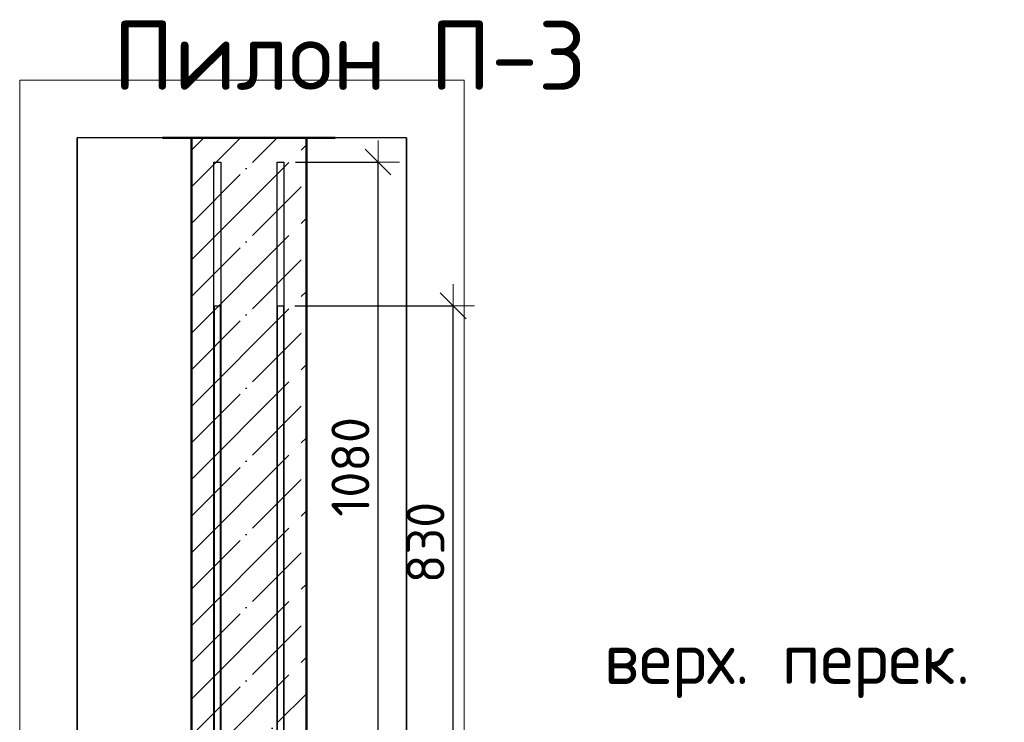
# Model space of a CAD drawing. Header units: millimetres. Extents: x -26477 to 45326, y 46540 to 77465.
# Tile 6 of 50: x -25370 to -23658, y 71924 to 73146. Entities that reach past the tile are written whole.
import ezdxf

# ---------------------------------------------------------------- set-up
doc = ezdxf.new("R2010")
doc.units = ezdxf.units.MM
doc.header["$PDMODE"] = 65
doc.linetypes.add('______11', pattern=[150, 120, -15, 0, -15])
doc.linetypes.add('______5', pattern=[330, 240, -30, 30, -30])
for name, color, linetype, lineweight in [('Standard', 7, 'Continuous', 25), ('Арм.стержн. вертикальными 1', 22, 'Continuous', 35), ('Высотная отметки_ общее', 7, 'Continuous', 13), ('Размерная линия_ общее', 7, 'Continuous', 13)]:
    doc.layers.add(name, color=color, linetype=linetype, lineweight=lineweight)
doc.layers.add('Арм.стержн. вертикальными 2', color=7, linetype='Continuous', lineweight=35, true_color=0x006e00)
doc.styles.add('ISOCPEUR', font='ISOCPEUR')
doc.dimstyles.new('DIMSTYLE_5', dxfattribs={"dimtxt": 66, "dimasz": 75, "dimexe": 0, "dimexo": 0, "dimgap": 33, "dimtad": 2, "dimdec": 0, "dimrnd": 5, "dimzin": 12, "dimdsep": 46, "dimtxsty": 'ISOCPEUR', "dimblk1": 'ALL_ML_STRICH', "dimblk2": 'ALL_ML_STRICH', "dimsah": 1, "dimcen": 0, "dimclrd": 7, "dimclre": 256, "dimclrt": 7, "dimadec": 0, "dimazin": 0, "dimtfac": 1, "dimtdec": 0, "dimtix": 1, "dimtmove": 2, "dimatfit": 3, "dimfxl": 0, "dimtzin": 0, "dimlwd": 0, "dimlwe": -3, "dimarcsym": 0})

# ---------------------------------------------------------------- blocks, each defined once
blk = doc.blocks.new('ALL_ML_STRICH')
at = {"color": 0, "linetype": 'ByBlock', "lineweight": -2}
for p, q in [((0, -0.5), (0, 0.5)), ((-0.3, -0.3), (0.3, 0.3)), ((-1, 0), (0.5, 0))]:
    blk.add_line(p, q, dxfattribs=at)
blk = doc.blocks.new('*D69')
at = {"layer": 'DEFPOINTS', "color": 7, "linetype": 'Continuous', "lineweight": 13, "transparency": 33554687}
for p in [(-24911.6, 72648.6), (-24871.6, 71818.6), (-24616.4, 71818.6)]:
    blk.add_point(p, dxfattribs=at)
at = {"layer": 'Размерная линия_ общее', "color": 253, "linetype": 'Continuous', "lineweight": -2, "true_color": 0xa0a0a0, "transparency": 33554687}
for p, q in [((-24891.6, 72648.6), (-24616.4, 72648.6)), ((-24851.6, 71818.6), (-24616.4, 71818.6))]:
    blk.add_line(p, q, dxfattribs=at)
at = {"layer": 'Размерная линия_ общее', "color": 7, "linetype": 'Continuous', "lineweight": -2, "transparency": 33554687}
blk.add_line((-24616.4, 71818.6), (-24616.4, 72648.6), dxfattribs=at)
at = {"layer": 'Размерная линия_ общее', "color": 7, "linetype": 'Continuous', "lineweight": 13, "transparency": 33554687, "xscale": 75, "yscale": 75, "zscale": 75}
for p, rotation in [((-24616.4, 72648.6), 90), ((-24616.4, 71818.6), 270)]:
    blk.add_blockref('ALL_ML_STRICH', p, dxfattribs=dict(at, rotation=rotation))
at = {"layer": 'Размерная линия_ общее', "color": 7, "linetype": 'Continuous', "lineweight": 13, "transparency": 33554687, "insert": (-24664.4, 72236.9), "char_height": 66, "width": 198, "attachment_point": 5, "rotation": 90, "style": 'ISOCPEUR'}
blk.add_mtext('\\A1;{830}', dxfattribs=at)
blk = doc.blocks.new('*D72')
at = {"layer": 'DEFPOINTS', "color": 7, "linetype": 'Continuous', "lineweight": 13, "transparency": 33554687}
for p in [(-24910.6, 72898.6), (-24871.6, 71818.6), (-24747, 71818.6)]:
    blk.add_point(p, dxfattribs=at)
at = {"layer": 'Размерная линия_ общее', "color": 253, "linetype": 'Continuous', "lineweight": -2, "true_color": 0xa0a0a0, "transparency": 33554687}
for p, q in [((-24890.6, 72898.6), (-24747, 72898.6)), ((-24851.6, 71818.6), (-24747, 71818.6))]:
    blk.add_line(p, q, dxfattribs=at)
at = {"layer": 'Размерная линия_ общее', "color": 7, "linetype": 'Continuous', "lineweight": -2, "transparency": 33554687}
blk.add_line((-24747, 71818.6), (-24747, 72898.6), dxfattribs=at)
at = {"layer": 'Размерная линия_ общее', "color": 7, "linetype": 'Continuous', "lineweight": 13, "transparency": 33554687, "xscale": 75, "yscale": 75, "zscale": 75}
for p, rotation in [((-24747, 72898.6), 90), ((-24747, 71818.6), 270)]:
    blk.add_blockref('ALL_ML_STRICH', p, dxfattribs=dict(at, rotation=rotation))
at = {"layer": 'Размерная линия_ общее', "color": 7, "linetype": 'Continuous', "lineweight": 13, "transparency": 33554687, "insert": (-24795, 72368.5), "char_height": 66, "width": 264, "attachment_point": 5, "rotation": 90, "style": 'ISOCPEUR'}
blk.add_mtext('\\A1;{1080}', dxfattribs=at)
blk = doc.blocks.new('COMPLEX_ELEVATIONDIM_1')
at = {"layer": 'Высотная отметки_ общее', "color": 7, "linetype": 'Continuous', "lineweight": 13, "transparency": 33554687, "insert": (-24354, 71966.5), "char_height": 90, "width": 718.298, "attachment_point": 7, "style": 'ISOCPEUR'}
blk.add_mtext('\\W0.97;верх. перек.', dxfattribs=at)

msp = doc.modelspace()

# ---------------------------------------------------------------- linework, layer by layer
at = {"color": 52, "linetype": 'Continuous', "lineweight": -3, "transparency": 33554687}
for p, q in [((-24697.4, 72940.9), (-25270.3, 72940.9)), ((-24697.4, 72940.9), (-25270.3, 72940.9)), ((-25270.3, 72940.9), (-25270.3, 68173.4)), ((-25270.3, 68173.4), (-25270.3, 72940.9)), ((-24697.4, 68173.4), (-24697.4, 72940.9)), ((-24697.4, 72940.9), (-24697.4, 68173.4))]:
    msp.add_line(p, q, dxfattribs=at)
at = {"color": 7, "linetype": 'Continuous', "lineweight": 50, "transparency": 33554687}
for p, q in [((-24821.6, 72940.9), (-25121.6, 72940.9)), ((-25071.6, 72940.9), (-25071.6, 71818.6)), ((-24871.6, 71818.6), (-24871.6, 72940.9))]:
    msp.add_line(p, q, dxfattribs=at)
at = {"color": 7, "linetype": '______11', "lineweight": -3, "transparency": 33554687}
for p, q in [((-25071.6, 72791.9), (-24922.6, 72940.9)), ((-25071.6, 72919.2), (-25049.9, 72940.9)), ((-25071.6, 72664.6), (-24871.6, 72864.6)), ((-25071.6, 72537.4), (-24871.6, 72737.4)), ((-25071.6, 72410.1), (-24871.6, 72610.1)), ((-25071.6, 72282.8), (-24871.6, 72482.8)), ((-25071.6, 72155.5), (-24871.6, 72355.5)), ((-25071.6, 72028.2), (-24871.6, 72228.2)), ((-25071.6, 71901), (-24871.6, 72101)), ((-25026.6, 71818.6), (-24871.6, 71973.7))]:
    msp.add_line(p, q, dxfattribs=at)
at = {"color": 7, "linetype": '______5', "lineweight": -3, "transparency": 33554687}
for p, q in [((-25071.6, 72855.6), (-24986.3, 72940.9)), ((-25071.6, 72728.3), (-24871.6, 72928.3)), ((-25071.6, 72601), (-24871.6, 72801)), ((-25071.6, 72473.7), (-24871.6, 72673.7)), ((-25071.6, 72346.4), (-24871.6, 72546.4)), ((-25071.6, 72219.2), (-24871.6, 72419.2)), ((-25071.6, 72091.9), (-24871.6, 72291.9)), ((-25071.6, 71964.6), (-24871.6, 72164.6)), ((-25071.6, 71837.3), (-24871.6, 72037.3))]:
    msp.add_line(p, q, dxfattribs=at)
at = {"layer": 'Standard', "color": 7, "linetype": 'Continuous', "lineweight": 13, "transparency": 33554687}
msp.add_lwpolyline([(-25370.3, 68073.4), (-24597.4, 68073.4), (-24597.4, 73040.9), (-25370.3, 73040.9), (-25370.3, 68073.4)], dxfattribs=at)
at = {"layer": 'Арм.стержн. вертикальными 1', "color": 4, "linetype": 'Continuous', "lineweight": 25, "transparency": 33554687}
for points in [[(-25031.6, 68518.6), (-25031.6, 72648.6), (-25021.6, 72648.6), (-25021.6, 68518.6), (-25031.6, 68518.6)], [(-25031.6, 68518.6), (-25031.6, 72648.6), (-25021.6, 72648.6), (-25021.6, 68518.6), (-25031.6, 68518.6)], [(-24921.6, 68518.6), (-24921.6, 72648.6), (-24911.6, 72648.6), (-24911.6, 68518.6), (-24921.6, 68518.6)], [(-24921.6, 68518.6), (-24921.6, 72648.6), (-24911.6, 72648.6), (-24911.6, 68518.6), (-24921.6, 68518.6)]]:
    msp.add_lwpolyline(points, dxfattribs=at)
at = {"layer": 'Арм.стержн. вертикальными 2', "color": 34, "linetype": 'Continuous', "lineweight": 25, "transparency": 33554687}
for points in [[(-25020.6, 72898.6), (-25020.6, 70558.6), (-25032.6, 70558.6), (-25032.6, 72898.6), (-25020.6, 72898.6)], [(-25020.6, 72898.6), (-25020.6, 70558.6), (-25032.6, 70558.6), (-25032.6, 72898.6), (-25020.6, 72898.6)], [(-24910.6, 72898.6), (-24910.6, 70558.6), (-24922.6, 70558.6), (-24922.6, 72898.6), (-24910.6, 72898.6)], [(-24910.6, 72898.6), (-24910.6, 70558.6), (-24922.6, 70558.6), (-24922.6, 72898.6), (-24910.6, 72898.6)]]:
    msp.add_lwpolyline(points, dxfattribs=at)

# ---------------------------------------------------------------- block references
at = {"layer": 'Высотная отметки_ общее', "color": 7, "linetype": 'Continuous', "lineweight": 13, "transparency": 33554687}
msp.add_blockref('COMPLEX_ELEVATIONDIM_1', (0, 0), dxfattribs=at)

# ---------------------------------------------------------------- texts
at = {"layer": 'Standard', "color": 7, "linetype": 'Continuous', "lineweight": 13, "transparency": 33554687, "insert": (-25207.9, 73024.1), "char_height": 120, "width": 826.182, "attachment_point": 7, "style": 'ISOCPEUR'}
msp.add_mtext('\\A1;{\\fISOCPEUR|i0|b0;\\H120.000000;\\W1.000000;\\C7;Пилон П-3}\\P', dxfattribs=at)

# ---------------------------------------------------------------- dimensions: what is measured, and where the dimension line sits
at = {"layer": 'Размерная линия_ общее', "color": 7, "linetype": 'Continuous', "lineweight": 13, "transparency": 33554687}
for base, p2, picture, middle in [((-24747, 72898.6), (-24890.6, 72898.6), '*D72', (-24795, 72368.5)), ((-24616.4, 72648.6), (-24891.6, 72648.6), '*D69', (-24664.4, 72236.9))]:
    dim = msp.add_linear_dim(base=base, p1=(-24851.6, 71818.6), p2=p2, angle=90, dimstyle='DIMSTYLE_5', override={"dimpost": '<>', "dimclrd": 7, "dimclre": 253, "dimclrt": 7, "dimlwd": 0, "dimlwe": 65533}, dxfattribs=at)
    dim.commit()
    dim.dimension.update_dxf_attribs({"geometry": picture, "text_midpoint": middle, "dimtype": 160})

doc.saveas('drawing.dxf')
